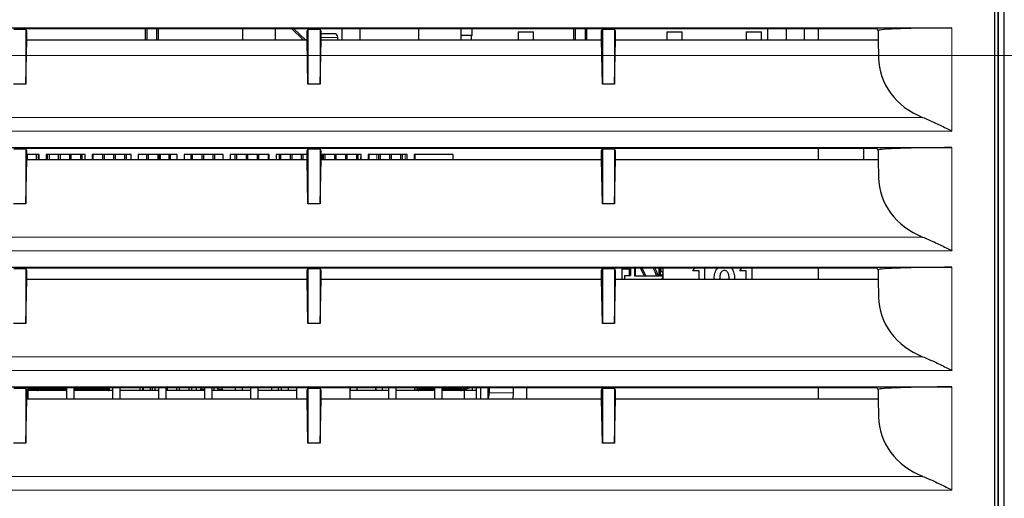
# Model space of a CAD drawing. Header units: millimetres. Extents: x 0 to 1118, y 0 to 864.
# Tile 65 of 117: x 510 to 543, y 457 to 473. Entities that reach past the tile are written whole.
import ezdxf

# ---------------------------------------------------------------- set-up
doc = ezdxf.new("R2010")
doc.units = ezdxf.units.MM
doc.styles.add('SLDTEXTSTYLE0', font='TXT', dxfattribs={"width": 0.75})
doc.dimstyles.new('SLDDIMSTYLE1', dxfattribs={"dimtxt": 3.175, "dimasz": 3.302, "dimexe": 0, "dimexo": 0.0625, "dimgap": 0.79375, "dimtad": 0, "dimtih": 1, "dimtoh": 1, "dimdec": 1, "dimlfac": 5, "dimrnd": 1e-09, "dimzin": 12, "dimdsep": 46, "dimtxsty": 'SLDTEXTSTYLE0', "dimsah": 1, "dimcen": 0.09, "dimadec": 0, "dimazin": 3, "dimtfac": 1, "dimtdec": 3, "dimtofl": 0, "dimtmove": 0, "dimatfit": 3, "dimfxl": 1, "dimfrac": 2, "dimtolj": 1, "dimtzin": 12, "dimarcsym": 0})
doc.dimstyles.new('SLDDIMSTYLE2', dxfattribs={"dimtxt": 3.175, "dimasz": 3.302, "dimexe": 0, "dimexo": 0.0625, "dimgap": 0.79375, "dimtad": 0, "dimtih": 1, "dimtoh": 1, "dimdec": 1, "dimlfac": 5, "dimrnd": 1e-09, "dimzin": 12, "dimdsep": 46, "dimtxsty": 'SLDTEXTSTYLE0', "dimsah": 1, "dimcen": 0.09, "dimadec": 0, "dimazin": 3, "dimtfac": 1, "dimtdec": 1, "dimtofl": 0, "dimtmove": 0, "dimatfit": 3, "dimfxl": 1, "dimfrac": 2, "dimtolj": 1, "dimtzin": 12, "dimarcsym": 0})

# ---------------------------------------------------------------- blocks, each defined once
blk = doc.blocks.new('_D_1')
at = {"color": 7, "linetype": 'Continuous', "lineweight": 0}
for p, q in [((556.166, 458.566), (556.166, 410.179)), ((488.345, 433.87), (488.345, 410.179)), ((525.09, 415.874), (524.122, 415.874)), ((524.122, 415.874), (524.122, 410.833)), ((535.647, 415.874), (536.614, 415.874)), ((536.614, 415.874), (536.614, 410.833)), ((488.345, 413.354), (511.953, 413.354)), ((556.166, 413.354), (538.227, 413.354)), ((524.122, 410.833), (525.09, 410.833)), ((536.614, 410.833), (535.647, 410.833))]:
    blk.add_line(p, q, dxfattribs=at)
at = {"color": 7, "linetype": 'Continuous', "lineweight": 18}
for points in [[(488.345, 413.354), (491.647, 412.846), (491.647, 413.862)], [(556.166, 413.354), (552.864, 413.862), (552.864, 412.846)]]:
    blk.add_solid(points, dxfattribs=at)
at = {"color": 7, "linetype": 'Continuous', "lineweight": 18, "char_height": 3.175, "attachment_point": 1, "style": 'SLDTEXTSTYLE0'}
for s, insert in [('339.1', (512.598, 414.926)), ('13.35', (525.09, 414.926))]:
    blk.add_mtext(s, dxfattribs=dict(at, insert=insert))
blk = doc.blocks.new('_D_4')
at = {"color": 7, "linetype": 'Continuous', "lineweight": 0}
for p, q in [((552.165, 471.44), (463.102, 471.44)), ((466.277, 471.44), (466.277, 454.364)), ((467.45, 453.719), (466.483, 453.719)), ((466.483, 453.719), (466.483, 448.679)), ((475.661, 453.719), (476.629, 453.719)), ((476.629, 453.719), (476.629, 448.679)), ((466.483, 448.679), (467.45, 448.679)), ((476.629, 448.679), (475.661, 448.679)), ((466.277, 420.94), (466.277, 448.034)), ((490.073, 420.94), (463.102, 420.94))]:
    blk.add_line(p, q, dxfattribs=at)
at = {"color": 7, "linetype": 'Continuous', "lineweight": 18}
for points in [[(466.277, 471.44), (465.769, 468.138), (466.785, 468.138)], [(466.277, 420.94), (466.785, 424.242), (465.769, 424.242)]]:
    blk.add_solid(points, dxfattribs=at)
at = {"color": 7, "linetype": 'Continuous', "lineweight": 18, "char_height": 3.175, "attachment_point": 1, "style": 'SLDTEXTSTYLE0'}
for s, insert in [('252.5', (454.959, 452.771)), ('9.94', (467.45, 452.771))]:
    blk.add_mtext(s, dxfattribs=dict(at, insert=insert))

msp = doc.modelspace()

# ---------------------------------------------------------------- linework, layer by layer
at = {"color": 7, "linetype": 'Continuous', "lineweight": 25}
for p, q in [((542.3449, 493.8413), (542.3449, 435.0378)), ((542.3502, 435.0325), (542.3502, 493.8465)), ((542.5484, 434.9395), (542.5484, 493.9395)), ((542.2414, 435.1413), (542.2414, 493.7377)), ((499.2432, 472.3395), (540.8432, 472.3395)), ((510.6311, 472.2906), (510.2553, 472.2906)), ((510.6478, 472.3239), (510.6311, 472.2906)), ((510.6432, 472.2906), (510.6311, 472.2906)), ((510.6432, 472.2906), (510.6432, 470.5075)), ((510.6711, 472.2347), (510.6432, 472.2906)), ((510.6478, 472.3239), (519.8386, 472.3239)), ((514.5481, 471.9481), (514.548, 472.3239)), ((514.5987, 471.9481), (514.5986, 472.3239)), ((514.9187, 471.9481), (514.9186, 472.3239)), ((514.9693, 471.9481), (514.9692, 472.3239)), ((517.7042, 472.3239), (517.7042, 471.9481)), ((518.7822, 471.9481), (518.7822, 472.3239)), ((519.6857, 471.9481), (519.3049, 472.3239)), ((519.7578, 471.9481), (519.377, 472.3239)), ((519.8153, 472.2347), (519.8432, 472.2906)), ((519.8445, 472.3121), (519.8325, 472.3239)), ((519.8386, 472.3239), (519.8553, 472.2906)), ((519.8432, 472.2906), (519.8432, 470.5075)), ((519.8553, 472.2906), (519.8432, 472.2906)), ((520.2311, 472.2906), (519.8553, 472.2906)), ((520.2478, 472.3239), (520.2311, 472.2906)), ((520.2432, 472.2906), (520.2311, 472.2906)), ((520.2432, 472.2906), (520.2432, 470.5075)), ((520.2711, 472.2347), (520.2432, 472.2906)), ((520.2478, 472.3239), (529.4386, 472.3239)), ((520.9432, 472.3239), (520.9432, 471.9481)), ((521.5432, 471.9481), (521.5432, 472.3239)), ((523.4432, 472.3239), (523.4432, 471.9481)), ((524.8432, 471.9481), (524.8432, 472.3239)), ((525.1932, 472.0963), (525.1932, 472.3239)), ((528.5173, 471.9481), (528.5173, 472.3239)), ((528.5679, 471.9481), (528.5679, 472.3239)), ((528.8879, 471.9481), (528.8879, 472.3239)), ((528.9385, 471.9481), (528.9385, 472.3239)), ((529.4153, 472.2347), (529.4432, 472.2906)), ((529.4386, 472.3239), (529.4553, 472.2906)), ((529.4432, 472.2906), (529.4432, 470.5075)), ((529.4553, 472.2906), (529.4432, 472.2906)), ((529.8311, 472.2906), (529.4553, 472.2906)), ((529.8478, 472.3239), (529.8311, 472.2906)), ((529.8432, 472.2906), (529.8311, 472.2906)), ((529.8432, 472.2906), (529.8432, 470.5075)), ((529.8711, 472.2347), (529.8432, 472.2906)), ((529.8478, 472.3239), (538.3878, 472.3239)), ((534.8432, 471.9481), (534.8432, 472.3239)), ((535.4332, 472.3239), (535.4332, 471.9481)), ((536.0332, 471.9481), (536.0332, 472.3239)), ((536.4932, 471.9481), (536.4932, 472.3239)), ((538.3878, 472.3239), (538.4324, 472.2347)), ((510.6711, 471.9481), (510.6711, 472.2347)), ((519.8153, 471.9481), (519.8153, 472.2347)), ((520.2711, 471.9481), (520.2711, 472.2347)), ((520.3214, 472.1533), (520.2711, 472.1533)), ((520.6995, 472.1533), (520.3214, 472.1533)), ((520.8195, 471.9481), (520.8195, 472.0333)), ((525.1932, 472.0963), (524.8432, 472.0963)), ((525.1732, 471.9481), (525.1732, 472.0963)), ((526.6932, 472.2103), (526.6932, 471.9481)), ((526.6932, 472.2103), (527.1932, 472.2103)), ((527.1932, 471.9481), (527.1932, 472.2103)), ((529.4153, 471.9481), (529.4153, 472.2347)), ((529.8711, 471.9481), (529.8711, 472.2347)), ((531.5433, 472.2103), (531.5433, 471.9481)), ((531.5433, 472.2103), (532.0433, 472.2103)), ((532.0433, 471.9481), (532.0433, 472.2103)), ((534.1274, 472.2103), (534.1274, 471.9481)), ((534.1274, 472.2103), (534.6274, 472.2103)), ((534.6274, 471.9481), (534.6274, 472.2103)), ((538.4436, 472.2572), (538.4324, 472.2347)), ((538.4324, 472.2347), (538.4324, 471.9481)), ((510.6432, 470.5075), (510.6711, 471.9481)), ((510.6711, 471.9481), (519.8153, 471.9481)), ((519.8432, 470.5075), (519.8153, 471.9481)), ((520.2432, 470.5075), (520.2711, 471.9481)), ((520.2711, 471.9481), (529.4153, 471.9481)), ((529.4432, 470.5075), (529.4153, 471.9481)), ((529.8432, 470.5075), (529.8711, 471.9481)), ((529.8711, 471.9481), (538.4324, 471.9481)), ((538.4324, 471.9481), (538.4436, 471.3701)), ((510.6432, 470.5075), (510.2432, 470.5075)), ((520.2432, 470.5075), (519.8432, 470.5075)), ((529.8432, 470.5075), (529.4432, 470.5075)), ((499.2432, 468.4395), (540.8432, 468.4395)), ((510.6311, 468.3906), (510.2553, 468.3906)), ((510.6478, 468.4239), (510.6311, 468.3906)), ((510.6432, 468.3906), (510.6311, 468.3906)), ((510.6432, 468.3906), (510.6432, 466.6075)), ((510.6711, 468.3347), (510.6432, 468.3906)), ((510.6478, 468.4239), (519.8386, 468.4239)), ((510.6711, 468.0481), (510.6711, 468.3347)), ((511.0782, 468.2133), (510.6711, 468.2133)), ((510.6832, 468.2133), (510.6832, 468.0481)), ((510.9832, 468.2133), (510.9832, 468.0481)), ((511.0432, 468.2133), (511.0432, 468.0481)), ((511.0782, 468.0481), (511.0782, 468.2133)), ((512.5782, 468.2133), (511.3082, 468.2133)), ((511.3082, 468.2133), (511.3082, 468.0481)), ((511.3432, 468.2133), (511.3432, 468.0481)), ((511.4032, 468.2133), (511.4032, 468.0481)), ((511.7032, 468.2133), (511.7032, 468.0481)), ((511.7632, 468.2133), (511.7632, 468.0481)), ((512.0632, 468.2133), (512.0632, 468.0481)), ((512.1232, 468.0481), (512.1232, 468.2133)), ((512.4232, 468.2133), (512.4232, 468.0481)), ((512.4832, 468.0481), (512.4832, 468.2133)), ((512.5782, 468.0481), (512.5782, 468.2133)), ((514.0782, 468.2133), (512.8082, 468.2133)), ((512.8082, 468.2133), (512.8082, 468.0481)), ((512.8432, 468.0481), (512.8432, 468.2133)), ((513.1432, 468.2133), (513.1432, 468.0481)), ((513.2032, 468.0481), (513.2032, 468.2133)), ((513.5032, 468.2133), (513.5032, 468.0481)), ((513.5632, 468.0481), (513.5632, 468.2133)), ((513.8632, 468.2133), (513.8632, 468.0481)), ((513.9232, 468.0481), (513.9232, 468.2133)), ((514.0782, 468.0481), (514.0782, 468.2133)), ((515.5782, 468.2133), (514.3082, 468.2133)), ((514.3082, 468.2133), (514.3082, 468.0481)), ((514.5832, 468.2133), (514.5832, 468.0481)), ((514.6432, 468.0481), (514.6432, 468.2133)), ((514.9432, 468.2133), (514.9432, 468.0481)), ((515.0032, 468.0481), (515.0032, 468.2133)), ((515.0332, 468.0481), (515.0332, 468.2133)), ((515.3032, 468.2133), (515.3032, 468.0481)), ((515.3632, 468.0481), (515.3632, 468.2133)), ((515.5782, 468.0481), (515.5782, 468.2133)), ((517.0782, 468.2133), (515.8082, 468.2133)), ((515.8082, 468.2133), (515.8082, 468.0481)), ((516.0232, 468.2133), (516.0232, 468.0481)), ((516.0832, 468.0481), (516.0832, 468.2133)), ((516.3832, 468.2133), (516.3832, 468.0481)), ((516.4432, 468.0481), (516.4432, 468.2133)), ((516.7432, 468.2133), (516.7432, 468.0481)), ((516.8032, 468.0481), (516.8032, 468.2133)), ((517.0782, 468.0481), (517.0782, 468.2133)), ((518.5782, 468.2133), (517.3082, 468.2133)), ((517.3082, 468.2133), (517.3082, 468.0481)), ((517.4632, 468.2133), (517.4632, 468.0481)), ((517.5232, 468.0481), (517.5232, 468.2133)), ((517.8232, 468.2133), (517.8232, 468.0481)), ((517.8832, 468.0481), (517.8832, 468.2133)), ((518.1832, 468.2133), (518.1832, 468.0481)), ((518.2432, 468.0481), (518.2432, 468.2133)), ((518.5432, 468.2133), (518.5432, 468.0481)), ((518.5782, 468.0481), (518.5782, 468.2133)), ((518.8082, 468.2133), (518.8082, 468.0481)), ((519.8153, 468.2133), (518.8082, 468.2133)), ((518.9032, 468.2133), (518.9032, 468.0481)), ((518.9632, 468.0481), (518.9632, 468.2133)), ((519.2632, 468.2133), (519.2632, 468.0481)), ((519.3232, 468.0481), (519.3232, 468.2133)), ((519.6232, 468.2133), (519.6232, 468.0481)), ((519.6832, 468.0481), (519.6832, 468.2133)), ((519.8153, 468.3347), (519.8432, 468.3906)), ((519.8153, 468.0481), (519.8153, 468.3347)), ((519.8386, 468.4239), (519.8553, 468.3906)), ((519.8432, 468.3906), (519.8432, 466.6075)), ((519.8553, 468.3906), (519.8432, 468.3906)), ((520.2311, 468.3906), (519.8553, 468.3906)), ((520.2478, 468.4239), (520.2311, 468.3906)), ((520.2432, 468.3906), (520.2311, 468.3906)), ((520.2432, 468.3906), (520.2432, 466.6075)), ((520.2711, 468.3347), (520.2432, 468.3906)), ((520.2478, 468.4239), (529.4386, 468.4239)), ((520.2711, 468.0481), (520.2711, 468.3347)), ((521.5782, 468.2133), (520.3082, 468.2133)), ((520.3082, 468.2133), (520.3082, 468.0481)), ((520.3432, 468.2133), (520.3432, 468.0481)), ((520.4032, 468.0481), (520.4032, 468.2133)), ((520.7032, 468.2133), (520.7032, 468.0481)), ((520.7632, 468.0481), (520.7632, 468.2133)), ((521.0632, 468.2133), (521.0632, 468.0481)), ((521.1232, 468.0481), (521.1232, 468.2133)), ((521.4232, 468.2133), (521.4232, 468.0481)), ((521.4832, 468.0481), (521.4832, 468.2133)), ((521.563, 468.2133), (521.5615, 468.0481)), ((521.5782, 468.0481), (521.5782, 468.2133)), ((523.0782, 468.2133), (521.8082, 468.2133)), ((521.8082, 468.2133), (521.8082, 468.0481)), ((521.8432, 468.0481), (521.8432, 468.2133)), ((522.1432, 468.2133), (522.1432, 468.0481)), ((522.2032, 468.0481), (522.2032, 468.2133)), ((522.5032, 468.2133), (522.5032, 468.0481)), ((522.5632, 468.0481), (522.5632, 468.2133)), ((522.8632, 468.2133), (522.8632, 468.0481)), ((522.9232, 468.0481), (522.9232, 468.2133)), ((523.0782, 468.0481), (523.0782, 468.2133)), ((524.5782, 468.2133), (523.3082, 468.2133)), ((523.3082, 468.2133), (523.3082, 468.0481)), ((523.3335, 468.0481), (523.3392, 468.2133)), ((524.5782, 468.0481), (524.5782, 468.2133)), ((529.4153, 468.3347), (529.4432, 468.3906)), ((529.4153, 468.0481), (529.4153, 468.3347)), ((529.4386, 468.4239), (529.4553, 468.3906)), ((529.4432, 468.3906), (529.4432, 466.6075)), ((529.4553, 468.3906), (529.4432, 468.3906)), ((529.8311, 468.3906), (529.4553, 468.3906)), ((529.8478, 468.4239), (529.8311, 468.3906)), ((529.8432, 468.3906), (529.8311, 468.3906)), ((529.8432, 468.3906), (529.8432, 466.6075)), ((529.8711, 468.3347), (529.8432, 468.3906)), ((529.8478, 468.4239), (538.3878, 468.4239)), ((529.8711, 468.0481), (529.8711, 468.3347)), ((536.4932, 468.0481), (536.4932, 468.4239)), ((537.9562, 468.4239), (537.9562, 468.0481)), ((538.3878, 468.4239), (538.4324, 468.3347)), ((538.4436, 468.3572), (538.4324, 468.3347)), ((538.4324, 468.3347), (538.4324, 468.0481)), ((510.6432, 466.6075), (510.6711, 468.0481)), ((510.6711, 468.0481), (519.8153, 468.0481)), ((519.8432, 466.6075), (519.8153, 468.0481)), ((520.2432, 466.6075), (520.2711, 468.0481)), ((520.2711, 468.0481), (529.4153, 468.0481)), ((529.4432, 466.6075), (529.4153, 468.0481)), ((529.8432, 466.6075), (529.8711, 468.0481)), ((529.8711, 468.0481), (538.4324, 468.0481)), ((538.4324, 468.0481), (538.4436, 467.4701)), ((510.6432, 466.6075), (510.2432, 466.6075)), ((520.2432, 466.6075), (519.8432, 466.6075)), ((529.8432, 466.6075), (529.4432, 466.6075)), ((499.2432, 464.5395), (540.8432, 464.5395)), ((510.6311, 464.4906), (510.2553, 464.4906)), ((510.6478, 464.5239), (510.6311, 464.4906)), ((510.6432, 464.4906), (510.6311, 464.4906)), ((510.6432, 464.4906), (510.6432, 462.7075)), ((510.6711, 464.4347), (510.6432, 464.4906)), ((510.6478, 464.5239), (519.8386, 464.5239)), ((510.6711, 464.1481), (510.6711, 464.4347)), ((519.8153, 464.4347), (519.8432, 464.4906)), ((519.8153, 464.1481), (519.8153, 464.4347)), ((519.8386, 464.5239), (519.8553, 464.4906)), ((519.8553, 464.4906), (519.8432, 464.4906)), ((519.8432, 464.4906), (519.8432, 462.7075)), ((520.2311, 464.4906), (519.8553, 464.4906)), ((520.2478, 464.5239), (520.2311, 464.4906)), ((520.2432, 464.4906), (520.2311, 464.4906)), ((520.2432, 464.4906), (520.2432, 462.7075)), ((520.2711, 464.4347), (520.2432, 464.4906)), ((520.2478, 464.5239), (529.4386, 464.5239)), ((520.2711, 464.1481), (520.2711, 464.4347)), ((529.4153, 464.4347), (529.4432, 464.4906)), ((529.4153, 464.1481), (529.4153, 464.4347)), ((529.4386, 464.5239), (529.4553, 464.4906)), ((529.4432, 464.4906), (529.4432, 462.7075)), ((529.4553, 464.4906), (529.4432, 464.4906)), ((529.8311, 464.4906), (529.4553, 464.4906)), ((529.8478, 464.5239), (529.8311, 464.4906)), ((529.8432, 464.4906), (529.8311, 464.4906)), ((529.8432, 464.4906), (529.8432, 462.7075)), ((529.8711, 464.4347), (529.8432, 464.4906)), ((529.8478, 464.5239), (538.3878, 464.5239)), ((529.8711, 464.1481), (529.8711, 464.4347)), ((530.0782, 464.5239), (530.0782, 464.1481)), ((530.3232, 464.4753), (530.0782, 464.4753)), ((530.1632, 464.2753), (530.3632, 464.2753)), ((530.1632, 464.2753), (530.1632, 464.1481)), ((530.3232, 464.2753), (530.3232, 464.4753)), ((530.3632, 464.5239), (530.3632, 464.2753)), ((530.5032, 464.2553), (530.5032, 464.5239)), ((530.5232, 464.2753), (530.5032, 464.2553)), ((530.5232, 464.2753), (530.5232, 464.5239)), ((530.5232, 464.2553), (530.5232, 464.2753)), ((531.2832, 464.5239), (531.2832, 464.2753)), ((531.2832, 464.2753), (531.3032, 464.2553)), ((531.2832, 464.2753), (531.2832, 464.2553)), ((531.3032, 464.5239), (531.3032, 464.2553)), ((531.3432, 464.2553), (531.3432, 464.5239)), ((531.4282, 464.3403), (531.3432, 464.2553)), ((531.3632, 464.4153), (531.3632, 464.5239)), ((531.3632, 464.4153), (531.4282, 464.3503)), ((531.4282, 464.1481), (531.4282, 464.5239)), ((532.3897, 464.4214), (532.4556, 464.5239)), ((532.5949, 464.4214), (532.3897, 464.4214)), ((532.5949, 464.1481), (532.5949, 464.4214)), ((532.7744, 464.5239), (532.7744, 464.1481)), ((533.1642, 464.4777), (533.2169, 464.5239)), ((533.9282, 464.4214), (533.9941, 464.5239)), ((534.1333, 464.4214), (533.9282, 464.4214)), ((534.1333, 464.1481), (534.1333, 464.4214)), ((534.3128, 464.5239), (534.3128, 464.1481)), ((536.4932, 464.1481), (536.4932, 464.5239)), ((538.3878, 464.5239), (538.4324, 464.4347)), ((538.4436, 464.4572), (538.4324, 464.4347)), ((538.4324, 464.4347), (538.4324, 464.1481)), ((510.6432, 462.7075), (510.6711, 464.1481)), ((510.6711, 464.1481), (519.8153, 464.1481)), ((519.8432, 462.7075), (519.8153, 464.1481)), ((520.2432, 462.7075), (520.2711, 464.1481)), ((520.2711, 464.1481), (529.4153, 464.1481)), ((529.4432, 462.7075), (529.4153, 464.1481)), ((529.8432, 462.7075), (529.8711, 464.1481)), ((529.8711, 464.1481), (538.4324, 464.1481)), ((530.5232, 464.2553), (530.5032, 464.2553)), ((531.2832, 464.2553), (530.5232, 464.2553)), ((531.3032, 464.2553), (531.2832, 464.2553)), ((531.4282, 464.2553), (531.3432, 464.2553)), ((531.4282, 464.2254), (531.3686, 464.1481)), ((538.4324, 464.1481), (538.4436, 463.5701)), ((510.6432, 462.7075), (510.2432, 462.7075)), ((520.2432, 462.7075), (519.8432, 462.7075)), ((529.8432, 462.7075), (529.4432, 462.7075)), ((499.2432, 460.6395), (540.8432, 460.6395)), ((510.6311, 460.5906), (510.2553, 460.5906)), ((510.6478, 460.6239), (510.6311, 460.5906)), ((510.6432, 460.5906), (510.6311, 460.5906)), ((510.6432, 460.5906), (510.6432, 458.8075)), ((510.6711, 460.5347), (510.6432, 460.5906)), ((510.6478, 460.6239), (519.8386, 460.6239)), ((510.6711, 460.2481), (510.6711, 460.5347)), ((510.7082, 460.6239), (510.7082, 460.2481)), ((510.7082, 460.604), (511, 460.604)), ((510.7082, 460.5754), (510.9926, 460.5754)), ((511.9782, 460.5183), (510.7082, 460.5183)), ((511, 460.6239), (511, 460.604)), ((511, 460.604), (511.9408, 460.604)), ((511, 460.5754), (511, 460.5469)), ((511, 460.5754), (511.9408, 460.5754)), ((511.0286, 460.604), (511.0286, 460.5754)), ((511.9408, 460.6239), (511.9408, 460.604)), ((511.9408, 460.604), (511.9782, 460.604)), ((511.9408, 460.5754), (511.9408, 460.5469)), ((511.9408, 460.5754), (511.9782, 460.5754)), ((511.9694, 460.604), (511.9694, 460.5754)), ((511.9782, 460.2481), (511.9782, 460.6239)), ((512.2082, 460.6239), (512.2082, 460.2481)), ((512.2082, 460.604), (513.3688, 460.604)), ((512.2082, 460.5754), (513.3688, 460.5754)), ((513.4782, 460.5183), (512.2082, 460.5183)), ((513.3402, 460.5754), (513.3402, 460.604)), ((513.3688, 460.604), (513.3688, 460.6239)), ((513.3688, 460.5469), (513.3688, 460.5754)), ((513.4782, 460.2481), (513.4782, 460.6239)), ((513.7082, 460.6239), (513.7082, 460.2481)), ((514.9782, 460.5183), (513.7082, 460.5183)), ((514.3592, 460.6239), (514.3592, 460.5183)), ((514.4592, 460.5183), (514.4592, 460.6239)), ((514.4732, 460.6239), (514.4732, 460.5183)), ((514.7032, 460.5183), (514.7032, 460.6239)), ((514.7592, 460.6239), (514.7592, 460.5183)), ((514.8592, 460.5183), (514.8592, 460.6239)), ((514.9782, 460.2481), (514.9782, 460.6239)), ((515.2082, 460.6239), (515.2082, 460.2481)), ((516.4782, 460.5183), (515.2082, 460.5183)), ((515.2592, 460.5183), (515.2592, 460.6239)), ((515.5592, 460.6239), (515.5592, 460.5183)), ((515.6592, 460.5183), (515.6592, 460.6239)), ((515.9592, 460.6239), (515.9592, 460.5183)), ((516.0592, 460.5183), (516.0592, 460.6239)), ((516.2032, 460.5183), (516.2032, 460.6239)), ((516.3588, 460.6239), (516.3375, 460.5544)), ((516.3375, 460.5544), (516.3375, 460.5183)), ((516.4837, 460.5544), (516.3375, 460.5544)), ((516.4782, 460.2481), (516.4782, 460.6239)), ((516.7082, 460.6239), (516.7082, 460.2481)), ((517.9782, 460.5183), (516.7082, 460.5183)), ((516.7782, 460.6239), (516.7782, 460.5183)), ((516.8744, 460.6239), (516.9127, 460.5544)), ((516.9127, 460.5183), (516.9127, 460.5544)), ((517.0589, 460.5544), (516.9127, 460.5544)), ((517.0589, 460.5544), (517.0376, 460.6239)), ((517.0589, 460.5183), (517.0589, 460.5544)), ((517.4732, 460.6239), (517.4732, 460.5183)), ((517.7032, 460.5183), (517.7032, 460.6239)), ((517.9782, 460.2481), (517.9782, 460.6239)), ((518.2082, 460.6239), (518.2082, 460.2481)), ((519.4782, 460.5183), (518.2082, 460.5183)), ((518.6542, 460.6239), (518.6542, 460.5183)), ((518.8842, 460.5183), (518.8842, 460.6239)), ((518.9732, 460.6239), (518.9732, 460.5183)), ((519.2032, 460.5183), (519.2032, 460.6239)), ((519.4782, 460.2481), (519.4782, 460.6239)), ((519.8153, 460.5347), (519.8432, 460.5906)), ((519.8153, 460.2481), (519.8153, 460.5347)), ((519.8386, 460.6239), (519.8553, 460.5906)), ((519.8432, 460.5906), (519.8432, 458.8075)), ((519.8553, 460.5906), (519.8432, 460.5906)), ((520.2311, 460.5906), (519.8553, 460.5906)), ((520.2478, 460.6239), (520.2311, 460.5906)), ((520.2432, 460.5906), (520.2311, 460.5906)), ((520.2432, 460.5906), (520.2432, 458.8075)), ((520.2711, 460.5347), (520.2432, 460.5906)), ((520.2478, 460.6239), (529.4386, 460.6239)), ((520.2711, 460.2481), (520.2711, 460.5347)), ((521.2082, 460.6239), (521.2082, 460.2481)), ((522.4782, 460.5183), (521.2082, 460.5183)), ((521.2202, 460.6239), (521.2202, 460.5183)), ((521.4502, 460.5183), (521.4502, 460.6239)), ((522.0508, 460.6239), (522.0508, 460.5183)), ((522.2756, 460.5183), (522.2756, 460.6239)), ((522.4782, 460.2481), (522.4782, 460.6239)), ((522.7082, 460.6239), (522.7082, 460.2481)), ((523.9782, 460.5183), (522.7082, 460.5183)), ((523.3246, 460.6239), (523.3182, 460.6102)), ((523.3182, 460.6102), (523.3182, 460.5183)), ((523.3219, 460.6102), (523.3182, 460.6102)), ((523.4292, 460.6239), (523.4292, 460.604)), ((523.4292, 460.604), (523.9782, 460.604)), ((523.4292, 460.5754), (523.4292, 460.5469)), ((523.4292, 460.5754), (523.9782, 460.5754)), ((523.4578, 460.604), (523.4578, 460.5754)), ((523.9782, 460.2481), (523.9782, 460.6239)), ((524.2082, 460.6239), (524.2082, 460.2481)), ((524.2082, 460.604), (524.8572, 460.604)), ((524.2082, 460.5754), (524.8572, 460.5754)), ((524.9432, 460.5183), (524.2082, 460.5183)), ((524.8286, 460.5754), (524.8286, 460.604)), ((524.8572, 460.604), (524.8572, 460.6239)), ((524.8572, 460.5469), (524.8572, 460.5754)), ((524.8731, 460.5672), (525.0184, 460.6239)), ((524.8915, 460.5199), (524.8874, 460.5183)), ((525.1581, 460.6239), (524.8915, 460.5199)), ((524.9432, 460.2481), (524.9432, 460.5183)), ((525.3432, 460.5183), (524.9432, 460.5183)), ((524.9732, 460.6239), (524.9732, 460.6063)), ((524.9732, 460.5517), (524.9732, 460.5183)), ((525.2032, 460.5183), (525.2032, 460.6239)), ((525.3432, 460.5183), (525.3432, 460.6239)), ((525.3432, 460.2481), (525.3432, 460.5183)), ((525.4782, 460.2481), (525.4782, 460.6239)), ((525.7082, 460.6239), (525.7082, 460.2481)), ((525.747, 460.6239), (525.747, 460.4481)), ((526.5307, 460.2481), (526.547, 460.4481)), ((526.547, 460.4481), (526.547, 460.6239)), ((526.9782, 460.2481), (526.9782, 460.6239)), ((529.4153, 460.5347), (529.4432, 460.5906)), ((529.4153, 460.2481), (529.4153, 460.5347)), ((529.4386, 460.6239), (529.4553, 460.5906)), ((529.4432, 460.5906), (529.4432, 458.8075)), ((529.4553, 460.5906), (529.4432, 460.5906)), ((529.8311, 460.5906), (529.4553, 460.5906)), ((529.8478, 460.6239), (529.8311, 460.5906)), ((529.8432, 460.5906), (529.8311, 460.5906)), ((529.8432, 460.5906), (529.8432, 458.8075)), ((529.8711, 460.5347), (529.8432, 460.5906)), ((529.8478, 460.6239), (538.3878, 460.6239)), ((529.8711, 460.2481), (529.8711, 460.5347)), ((536.4932, 460.2481), (536.4932, 460.6239)), ((538.3878, 460.6239), (538.4324, 460.5347)), ((538.4436, 460.5572), (538.4324, 460.5347)), ((538.4324, 460.5347), (538.4324, 460.2481)), ((510.6432, 458.8075), (510.6711, 460.2481)), ((510.6711, 460.2481), (519.8153, 460.2481)), ((519.8432, 458.8075), (519.8153, 460.2481)), ((520.2432, 458.8075), (520.2711, 460.2481)), ((520.2711, 460.2481), (529.4153, 460.2481)), ((529.4432, 458.8075), (529.4153, 460.2481)), ((529.8432, 458.8075), (529.8711, 460.2481)), ((529.8711, 460.2481), (538.4324, 460.2481)), ((538.4324, 460.2481), (538.4436, 459.6701)), ((510.6432, 458.8075), (510.2432, 458.8075)), ((520.2432, 458.8075), (519.8432, 458.8075)), ((529.8432, 458.8075), (529.4432, 458.8075))]:
    msp.add_line(p, q, dxfattribs=at)
at = {"color": 7, "linetype": 'Continuous', "lineweight": 18}
for p, q in [((540.8432, 468.9798), (540.8432, 472.3395)), ((520.3141, 472.0333), (520.2711, 472.0333)), ((520.8195, 472.0333), (520.3141, 472.0333)), ((538.4436, 472.2572), (538.4436, 471.3701)), ((500.199, 469.4256), (539.8874, 469.4256)), ((499.2432, 468.9798), (540.8432, 468.9798)), ((540.8432, 465.0798), (540.8432, 468.4395)), ((522.0897, 468.0481), (522.0909, 468.2133)), ((523.0125, 468.0481), (523.0137, 468.2133)), ((538.4436, 468.3572), (538.4436, 467.4701)), ((500.199, 465.5256), (539.8874, 465.5256)), ((499.2432, 465.0798), (540.8432, 465.0798)), ((538.4436, 464.4572), (538.4436, 463.5701)), ((540.8432, 461.1798), (540.8432, 464.5395)), ((500.199, 461.6256), (539.8874, 461.6256)), ((499.2432, 461.1798), (540.8432, 461.1798)), ((510.7082, 460.5469), (510.987, 460.5469)), ((511, 460.5469), (511.9408, 460.5469)), ((511.9408, 460.5469), (511.9782, 460.5469)), ((512.2082, 460.5469), (513.3688, 460.5469)), ((522.0668, 460.6239), (522.0668, 460.5183)), ((522.2596, 460.5183), (522.2596, 460.6239)), ((523.3219, 460.6102), (523.3219, 460.5183)), ((523.3416, 460.6239), (523.3416, 460.5183)), ((523.3892, 460.5183), (523.3892, 460.6239)), ((523.4292, 460.5469), (523.9782, 460.5469)), ((524.2082, 460.5469), (524.8572, 460.5469)), ((525.747, 460.4481), (526.547, 460.4481)), ((538.4436, 460.5572), (538.4436, 459.6701)), ((540.8432, 457.2798), (540.8432, 460.6395)), ((500.199, 457.7256), (539.8874, 457.7256)), ((499.2432, 457.2798), (540.8432, 457.2798)), ((540.8404, 457.2811), (540.8432, 457.2798))]:
    msp.add_line(p, q, dxfattribs=at)
at = {"color": 7, "linetype": 'Continuous', "lineweight": 25, "flags": 128}
for points in [[(530.8177, 464.2553), (530.6932, 464.4946), (530.6754, 464.5239)], [(530.873, 464.2553), (530.7544, 464.4904), (530.7347, 464.5239)]]:
    msp.add_lwpolyline(points, dxfattribs=at)
at = {"color": 7, "linetype": 'Continuous', "lineweight": 25}
for centre, radius, start, end in [((520.6995, 472.0333), 0.12, 0, 90), ((528.7279, 463.3204), 2.66, 20.57685, 26.9011), ((528.7279, 463.3204), 2.7106, 20.17569, 26.35953), ((511.0286, 460.5469), 0.0286, 180, 270), ((511.9694, 460.5469), 0.0286, 180, 270), ((513.3402, 460.5469), 0.0286, 270, 0), ((523.4578, 460.5469), 0.0286, 180, 270), ((524.8286, 460.5469), 0.0286, 270, 0), ((524.8454, 460.6382), 0.0762, 278.93887, 291.32852)]:
    msp.add_arc(centre, radius, start, end, dxfattribs=at)
for centre, ratio, start_param, end_param in [((540.8432, 472.2557), 0.0349208, 1.5707963, 3.1241394), ((540.8432, 471.4079), 0.900404, 3.1590459, 4.3027952), ((540.8432, 468.3557), 0.0349208, 1.5707963, 3.1241394), ((540.8432, 467.5079), 0.900404, 3.1590459, 4.3027952), ((540.8432, 464.4557), 0.0349208, 1.5707963, 3.1241394), ((540.8432, 463.6079), 0.900404, 3.1590459, 4.3027952), ((540.8432, 460.5557), 0.0349208, 1.5707963, 3.1241394), ((540.8432, 459.7079), 0.900404, 3.1590459, 4.3027952)]:
    msp.add_ellipse(centre, major_axis=(2.4, 0), ratio=ratio, start_param=start_param, end_param=end_param, dxfattribs=at)
for points, knots in [([(539.8874, 469.4256), (540.0114, 469.3736), (540.2628, 469.2681), (540.5832, 469.1095), (540.7778, 469.0124), (540.8419, 468.9804), (540.8432, 468.9798)], [0, 0, 0, 0, 0.3949258, 0.8008272, 0.9959394, 1, 1, 1, 1]), ([(539.8874, 465.5256), (540.0114, 465.4736), (540.2628, 465.3681), (540.5832, 465.2095), (540.7778, 465.1124), (540.8419, 465.0804), (540.8432, 465.0798)], [0, 0, 0, 0, 0.3949258, 0.8008272, 0.9959394, 1, 1, 1, 1]), ([(533.0879, 464.1481), (533.0889, 464.2023), (533.0913, 464.3173), (533.1389, 464.4222), (533.1642, 464.4777)], [0, 0, 0, 0, 0.4710654, 1, 1, 1, 1]), ([(533.4232, 464.4343), (533.4049, 464.4322), (533.3685, 464.428), (533.3081, 464.3824), (533.2704, 464.2814), (533.2687, 464.1967), (533.2677, 464.1481)], [0, 0, 0, 0, 0.14971695, 0.29927545, 0.59771788, 1, 1, 1, 1]), ([(533.5763, 464.1481), (533.5756, 464.1984), (533.5743, 464.2838), (533.5313, 464.3802), (533.4762, 464.4278), (533.4409, 464.4321), (533.4232, 464.4343)], [0, 0, 0, 0, 0.417155, 0.7081728, 0.8542125, 1, 1, 1, 1]), ([(533.6394, 464.5239), (533.6447, 464.5195), (533.6729, 464.4962), (533.7187, 464.4091), (533.7543, 464.2856), (533.7569, 464.1873), (533.7579, 464.1481)], [0, 0, 0, 0, 0.0514948, 0.27121, 0.7098021, 1, 1, 1, 1]), ([(539.8874, 461.6256), (540.0114, 461.5736), (540.2628, 461.4681), (540.5832, 461.3095), (540.7778, 461.2124), (540.8419, 461.1804), (540.8432, 461.1798)], [0, 0, 0, 0, 0.3949258, 0.8008272, 0.9959394, 1, 1, 1, 1]), ([(525.747, 460.4481), (525.7464, 460.4216), (525.7448, 460.3527), (525.7205, 460.288), (525.7056, 460.2481)], [0, 0, 0, 0, 0.3839327, 1, 1, 1, 1]), ([(539.8874, 457.7256), (540.0114, 457.6736), (540.2628, 457.5681), (540.5832, 457.4095), (540.7769, 457.3129), (540.84, 457.2813), (540.8404, 457.2811)], [0, 0, 0, 0, 0.39606789, 0.80314305, 0.99881945, 1, 1, 1, 1])]:
    msp.add_open_spline(points, degree=3, knots=knots, dxfattribs=at)

# ---------------------------------------------------------------- dimensions: what is measured, and where the dimension line sits
at = {"color": 7, "linetype": 'Continuous', "lineweight": 18}
dim = msp.add_linear_dim(base=(466.2773, 471.4395), p1=(491.3432, 420.9395), p2=(553.4352, 471.4395), angle=90, dimstyle='SLDDIMSTYLE2', dxfattribs=at)
dim.commit()
dim.dimension.update_dxf_attribs({"geometry": '_D_4', "text_midpoint": (466.2773, 451.1988), "dimtype": 160})
dim = msp.add_linear_dim(base=(556.1656, 413.3536), p1=(488.3448, 435.1395), p2=(556.1656, 459.8364), dimstyle='SLDDIMSTYLE1', dxfattribs=at)
dim.commit()
dim.dimension.update_dxf_attribs({"geometry": '_D_1', "text_midpoint": (525.0899, 413.3536), "dimtype": 160})

doc.saveas('drawing.dxf')
